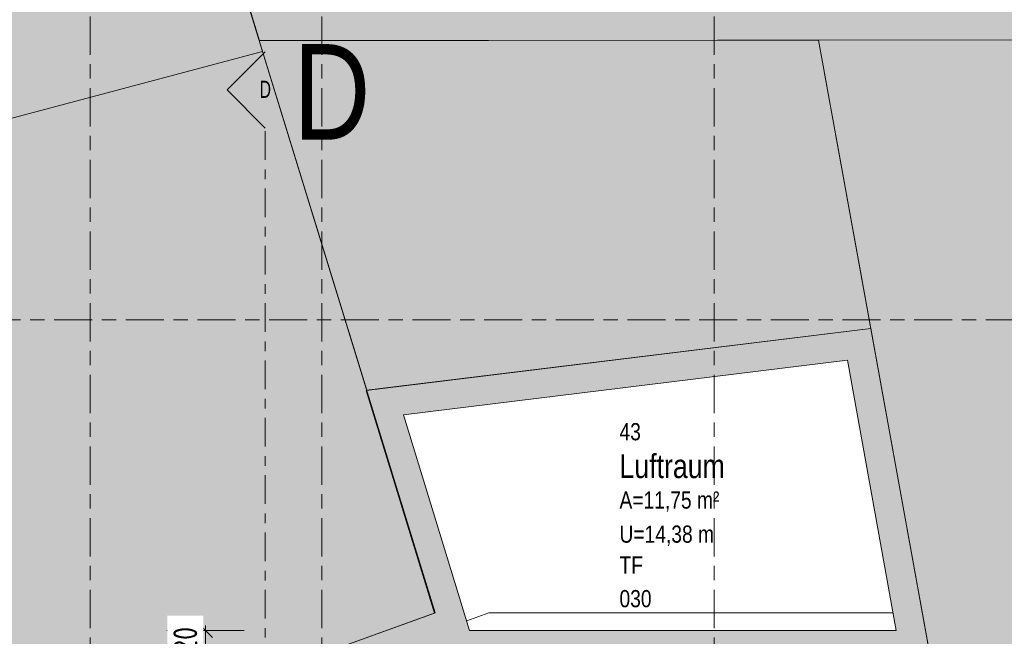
# Model space of a CAD drawing. Header units: metres. Extents: x 2 to 165, y -54 to 869.
# Tile 75 of 106: x 42.36 to 52.66, y 23.34 to 29.79. Entities that reach past the tile are written whole.
import ezdxf

# ---------------------------------------------------------------- set-up
doc = ezdxf.new("R2010")
doc.units = ezdxf.units.M
doc.linetypes.add('_Rasterlinie_', pattern=[0.75, 0.4, -0.1, 0.15, -0.1])
doc.linetypes.add('_Schnittlinie_', pattern=[0.6, 0.3, -0.1, 0.1, -0.1])
for name, color, linetype, lineweight in [('A_Bem', 7, 'Continuous', 5), ('A_Bem-100', 7, 'Continuous', 5), ('A_Geschossdecken', 7, 'Continuous', 5), ('A_Körper_Form', 7, 'Continuous', 5), ('A_Notizen', 50, 'Continuous', 5), ('A_Raster', 128, 'Continuous', 5), ('A_Raum-Txt', 16, 'Continuous', 5), ('A_Symbol-S_A', 172, 'Continuous', 5), ('A_Wand', 244, 'Continuous', 5), ('A_Wand_Schraff', 1, 'Continuous', 5)]:
    doc.layers.add(name, color=color, linetype=linetype, lineweight=lineweight)
doc.styles.add('Arial', font='arial.ttf', dxfattribs={"width": 0.8, "height": 0.18})
doc.styles.add('Arial Narrow', font='ARIALN.TTF', dxfattribs={"width": 0.8, "height": 0.18})
doc.styles.add('Arial_1', font='arial.ttf', dxfattribs={"width": 0.8, "height": 1})
doc.styles.add('Arial_B', font='txt', dxfattribs={"width": 0.8, "height": 0.25})
doc.styles.add('ISOCPEUR', font='isocpeur.ttf', dxfattribs={"width": 0.8, "height": 0.25})
doc.dimstyles.new('BLB-Standard_2_5_Aussen_maskiert', dxfattribs={"dimscale": 0.3048, "dimtxt": 0.248995, "dimasz": 0.492126, "dimexe": 1.32874, "dimexo": 0.0625, "dimgap": 0.032808, "dimtad": 1, "dimdec": 1, "dimlfac": 100, "dimrnd": 0.1, "dimdsep": 46, "dimtxsty": 'ISOCPEUR', "dimblk1": 'OBLIQUE', "dimblk2": 'OBLIQUE', "dimsah": 1, "dimcen": 0.09, "dimdle": 0.164042, "dimazin": 0, "dimtfac": 1, "dimtdec": 4, "dimtix": 1, "dimtmove": 0, "dimatfit": 3, "dimfxl": 1.32874, "dimfxlon": 1, "dimtvp": 1, "dimtfill": 1, "dimtolj": 1, "dimtzin": 0, "dimarcsym": 2})

# ---------------------------------------------------------------- blocks, each defined once
blk = doc.blocks.new('Schnitt - Name-592450-AB- E0-  OK FFB')
at = {"layer": 'A_Symbol-S_A', "lineweight": 9}
for p, q in [((-0.004, 0.004), (-0.008, 0)), ((0, 0), (-0.004, 0.004))]:
    blk.add_line(p, q, dxfattribs=at)
blk = doc.blocks.new('DIMBLOCK243-AB- E0-  OK FFB')
at = {"layer": 'A_Bem-100'}
for p, q in [((44.706, 23.403), (43.896, 23.403)), ((44.301, 23.203), (44.301, 23.453)), ((44.301, 23.403), (44.706, 23.403)), ((44.706, 23.203), (43.896, 23.203)), ((44.301, 23.203), (44.706, 23.203))]:
    blk.add_line(p, q, dxfattribs=at)
at = {"layer": 'A_Bem-100', "lineweight": 9}
for p, q in [((44.301, 23.403), (44.226, 23.478)), ((44.301, 23.403), (44.376, 23.328)), ((44.301, 23.203), (44.226, 23.278)), ((44.301, 23.203), (44.376, 23.128))]:
    blk.add_line(p, q, dxfattribs=at)
at = {"layer": 'A_Bem-100', "color": 0, "insert": (43.965, 23.166), "char_height": 0.25, "width": 0.32865, "attachment_point": 1, "rotation": 90, "line_spacing_factor": 1.149209, "style": 'ISOCPEUR', "bg_fill": 3, "box_fill_scale": 1.25, "bg_fill_color": 256, "bg_fill_true_color": 13158600, "bg_fill_transparency": 0}
blk.add_mtext('20', dxfattribs=at)
blk = doc.blocks.new('_Oblique')
at = {"color": 0, "linetype": 'ByBlock', "lineweight": -2}
blk.add_line((-0.5, -0.5), (0.5, 0.5), dxfattribs=at)

msp = doc.modelspace()

# ---------------------------------------------------------------- hatches: boundary and pattern name
at = {"layer": 'A_Geschossdecken', "lineweight": 9}
msp.add_hatch(color=254, dxfattribs=at).paths.add_polyline_path([(18.8619, 13.5677), (46.7053, 23.5861), (44.8997, 29.4613), (21.3269, 23.1862), (21.3882, 22.9541), (18.4743, 22.1605), (18.406, 22.4114), (16.6307, 21.9278), (18.7691, 13.9157)], flags=0)
at = {"layer": 'A_Körper_Form', "lineweight": 9}
for points in [[(15.9776, 21.6233), (16.6307, 21.9278), (18.406, 22.4114), (18.4743, 22.1605), (21.3882, 22.9541), (21.3269, 23.1862), (44.8996, 29.4618), (42.7009, 36.6161), (15.9776, 28.8405), (15.9776, 22.0033)], [(44.868, 29.5744), (66.5892, 29.5961), (80.2356, 29.5962), (80.2355, 36.6526), (42.7042, 36.6151)], [(45.9896, 25.9152), (51.2636, 26.5627), (50.7167, 29.5813), (44.8647, 29.5754)], [(52.6632, 18.8384), (68.1792, 21.097), (68.1792, 29.5987), (50.7167, 29.5813), (52.5234, 19.6099)]]:
    msp.add_hatch(color=254, dxfattribs=at).paths.add_polyline_path(points, flags=0)
at = {"layer": 'A_Wand_Schraff', "lineweight": 9}
for points in [[(46.0732, 25.6232), (51.0189, 26.2304), (50.9653, 26.5261), (45.9841, 25.9145)], [(51.8361, 23.4033), (51.2636, 26.5627), (50.9653, 26.5261), (51.5312, 23.4033)], [(46.6969, 23.5831), (46.9795, 23.6848), (46.3755, 25.6603), (46.0732, 25.6232), (46.1707, 25.3041)], [(42.4453, 21.7345), (47.0673, 23.3975), (46.9795, 23.6848), (42.4453, 22.0533)], [(51.5675, 23.2033), (51.8724, 23.2033), (51.8361, 23.4033), (47.0656, 23.4033), (47.0673, 23.3975), (46.5275, 23.2033), (47.4115, 23.2033)]]:
    msp.add_hatch(color=253, dxfattribs=at).paths.add_polyline_path(points, flags=0)

# ---------------------------------------------------------------- linework, layer by layer
at = {"layer": 'A_Geschossdecken', "color": 253, "lineweight": 9}
for p, q in [((44.8997, 29.4613), (21.3269, 23.1862)), ((46.7053, 23.5861), (44.8997, 29.4613)), ((18.8619, 13.5677), (46.7053, 23.5861)), ((47.0351, 23.5028), (47.2676, 23.5865)), ((51.4981, 23.5865), (47.2676, 23.5865))]:
    msp.add_line(p, q, dxfattribs=at)
at = {"layer": 'A_Körper_Form', "color": 253, "lineweight": 9}
for p, q in [((44.8996, 29.4618), (42.7009, 36.6161)), ((42.7042, 36.6151), (44.868, 29.5744)), ((50.7167, 29.5813), (44.8647, 29.5754)), ((44.8647, 29.5754), (45.9896, 25.9152)), ((44.868, 29.5744), (49.6586, 29.5792)), ((49.6586, 29.5792), (66.5892, 29.5961)), ((68.1792, 29.5987), (50.7167, 29.5813)), ((50.7167, 29.5813), (52.6632, 18.8384)), ((51.2636, 26.5627), (50.7167, 29.5813)), ((21.3269, 23.1862), (44.8996, 29.4618)), ((45.9896, 25.9152), (51.2636, 26.5627))]:
    msp.add_line(p, q, dxfattribs=at)
at = {"layer": 'A_Raster', "linetype": '_Rasterlinie_', "lineweight": 9}
for p, q in [((43.0942, -53.073), (43.0942, 37.0621)), ((45.5186, -53.073), (45.5186, 37.0621)), ((49.6267, -53.073), (49.6267, 37.0621)), ((15.7173, 26.6516), (88.3003, 26.6516))]:
    msp.add_line(p, q, dxfattribs=at)
at = {"layer": 'A_Symbol-S_A', "linetype": '_Schnittlinie_', "lineweight": 9}
msp.add_line((44.9268, -32.2734), (44.9268, 28.6584), dxfattribs=at)
at = {"layer": 'A_Wand', "color": 250, "lineweight": 9}
for p, q in [((51.2636, 26.5627), (45.9841, 25.9145)), ((52.6617, 18.8481), (51.2636, 26.5627)), ((46.3755, 25.6603), (51.0189, 26.2304)), ((51.0189, 26.2304), (51.5312, 23.4033)), ((45.9841, 25.9145), (46.6969, 23.5831)), ((47.0656, 23.4033), (46.3755, 25.6603)), ((46.6969, 23.5831), (28.3438, 16.9794)), ((51.5312, 23.4033), (47.0656, 23.4033))]:
    msp.add_line(p, q, dxfattribs=at)

# ---------------------------------------------------------------- block references
at = {"layer": 'A_Symbol-S_A', "lineweight": 9, "extrusion": (0, 0, -1), "xscale": 99.99999999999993, "yscale": 99.99999999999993, "zscale": 99.99999999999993, "rotation": 270.0000000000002}
msp.add_blockref('Schnitt - Name-592450-AB- E0-  OK FFB', (-44.9268, 28.6584), dxfattribs=at)

# ---------------------------------------------------------------- texts
at = {"layer": 'A_Notizen', "color": 7, "insert": (45.2202, 29.5392), "char_height": 1, "width": 0.974852, "attachment_point": 1, "style": 'Arial_1'}
msp.add_mtext('D', dxfattribs=at)
at = {"layer": 'A_Raum-Txt', "attachment_point": 1}
for s, insert, char_height, width, style in [('43', (48.6343, 25.5722), 0.18, 0.269367, 'Arial'), ('Luftraum', (48.6343, 25.2468), 0.25, 1.468691, 'Arial_B'), ('A=11,75 m²', (48.6343, 24.857), 0.18, 1.244219, 'Arial'), ('U=14,38 m', (48.6343, 24.5003), 0.18, 1.180084, 'Arial'), ('TF', (48.6343, 24.1777), 0.18, 0.295021, 'Arial'), ('030', (48.6343, 23.825), 0.18, 0.40405, 'Arial')]:
    msp.add_mtext(s, dxfattribs=dict(at, insert=insert, char_height=char_height, width=width, style=style))
at = {"layer": 'A_Symbol-S_A', "insert": (44.8683, 29.1555), "char_height": 0.18, "width": 0.141097, "attachment_point": 1, "style": 'Arial Narrow'}
msp.add_mtext('D', dxfattribs=at)

# ---------------------------------------------------------------- next in the draw order: dimensions: what is measured, and where the dimension line sits
at = {"layer": 'A_Bem'}
dim = msp.add_linear_dim(base=(44.3011, 23.4033), p1=(44.7061, 23.2033), p2=(44.7061, 23.4033), angle=90, dimstyle='BLB-Standard_2_5_Aussen_maskiert', override={"dimpost": '<>', "dimfxl": 0.2}, dxfattribs=at)
dim.commit()
dim.dimension.update_dxf_attribs({"geometry": 'DIMBLOCK243-AB- E0-  OK FFB', "text_midpoint": (44.1661, 23.3033)})

doc.saveas('drawing.dxf')
